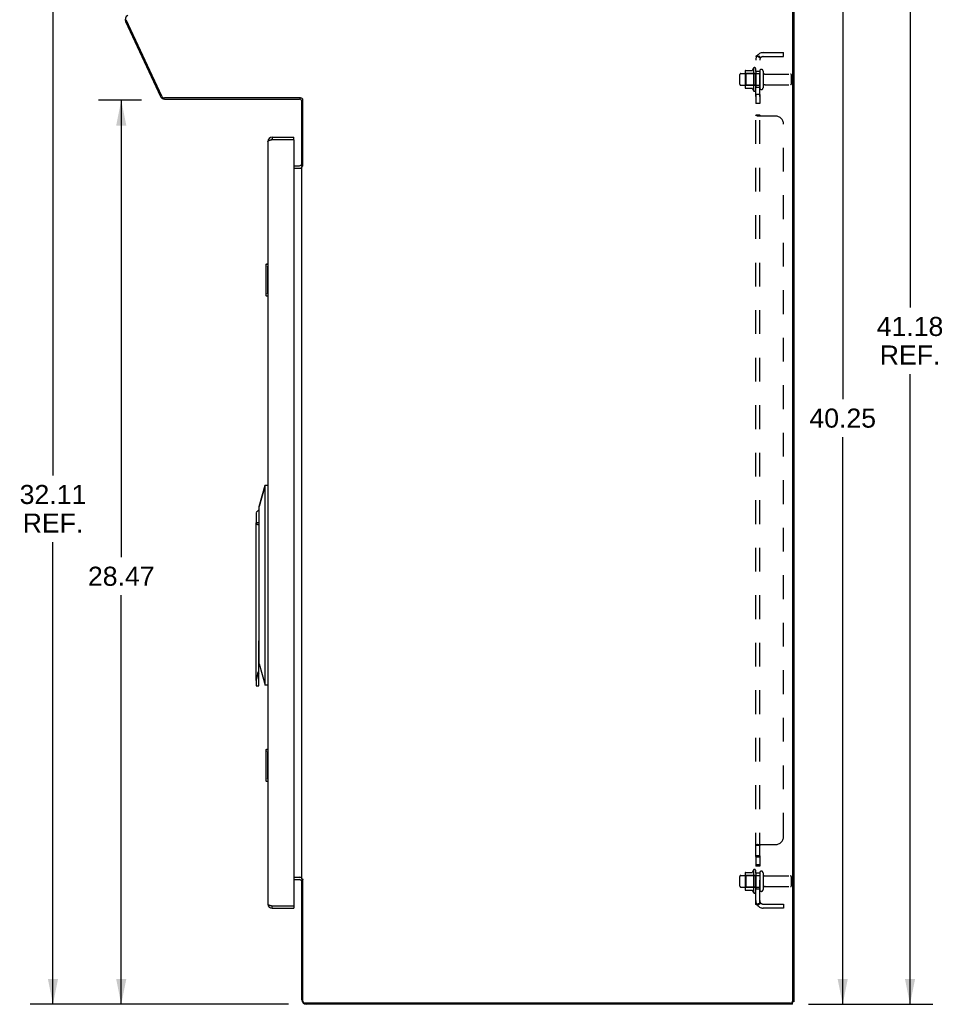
# Model space of a CAD drawing. Header units: inches. Extents: x 0 to 136, y 0 to 88.
# Tile 68 of 74: x 66 to 95, y 34 to 65. Entities that reach past the tile are written whole.
import ezdxf

# ---------------------------------------------------------------- set-up
doc = ezdxf.new("R2010")
doc.units = ezdxf.units.IN
doc.header["$LTSCALE"] = 7.48
doc.header["$MEASUREMENT"] = 0
doc.linetypes.add('HIDDEN', pattern=[0.2, 0.1, -0.1])
doc.layers.get('0').update_dxf_attribs({"linetype": 'CONTINUOUS'})
for name, color, linetype in [('02___PRT_ALL_AXES', 7, 'CONTINUOUS'), ('DEFAULT_2', 8, 'HIDDEN'), ('DIMENSIONS', 7, 'CONTINUOUS')]:
    doc.layers.add(name, color=color, linetype=linetype)
doc.styles.get("Standard").update_dxf_attribs({"font": 'arial.ttf'})
doc.dimstyles.new('DIMSTYLE_1', dxfattribs={"dimtxt": 0.6, "dimasz": 0.8, "dimexe": 0.09, "dimexo": 0.07, "dimgap": 0.0375, "dimtad": 0, "dimtih": 1, "dimtoh": 1, "dimzin": 4, "dimdsep": 46, "dimtxsty": 'Standard', "dimblk": '_FILLED', "dimblk1": '_FILLED', "dimblk2": '_FILLED', "dimcen": 0.09, "dimazin": 1, "dimtfac": 1, "dimtofl": 0, "dimtmove": 0, "dimatfit": 3, "dimldrblk": '_FILLED', "dimfxl": 0, "dimtolj": 1, "dimtzin": 4, "dimarcsym": 0})

# ---------------------------------------------------------------- blocks, each defined once
blk = doc.blocks.new('_FILLED')
at = {"color": 0, "linetype": 'ByBlock'}
blk.add_solid([(0, 0), (-1, 0.2), (-1, -0.2)], dxfattribs=at)
blk = doc.blocks.new('*D3')
at = {"layer": 'DIMENSIONS', "color": 2, "linetype": 'Continuous'}
for p, q in [((69.91, 62.198), (68.551, 62.198)), ((69.271, 62.198), (69.271, 47.806)), ((69.271, 33.726), (69.271, 46.606)), ((74.54, 33.726), (68.551, 33.726))]:
    blk.add_line(p, q, dxfattribs=at)
at = {"layer": 'DIMENSIONS', "color": 2, "linetype": 'Continuous', "xscale": 0.8, "yscale": 0.8, "zscale": 0.8}
for p, rotation in [((69.271, 62.198), 90), ((69.271, 33.726), 270)]:
    blk.add_blockref('_FILLED', p, dxfattribs=dict(at, rotation=rotation))
at = {"layer": 'DIMENSIONS', "color": 2, "linetype": 'Continuous', "insert": (69.271, 47.506), "char_height": 0.6, "width": 2.09665, "attachment_point": 2, "line_spacing_factor": 0.9}
blk.add_mtext('28.47', dxfattribs=at)
blk = doc.blocks.new('*D5')
at = {"layer": 'DIMENSIONS', "color": 2, "linetype": 'Continuous'}
for p, q in [((89.585, 73.972), (92.715, 73.972)), ((91.995, 73.972), (91.995, 52.785)), ((91.995, 33.726), (91.995, 51.585)), ((90.917, 33.726), (92.715, 33.726))]:
    blk.add_line(p, q, dxfattribs=at)
at = {"layer": 'DIMENSIONS', "color": 2, "linetype": 'Continuous', "xscale": 0.8, "yscale": 0.8, "zscale": 0.8}
for p, rotation in [((91.995, 73.972), 90), ((91.995, 33.726), 270)]:
    blk.add_blockref('_FILLED', p, dxfattribs=dict(at, rotation=rotation))
at = {"layer": 'DIMENSIONS', "color": 2, "linetype": 'Continuous', "insert": (91.995, 52.485), "char_height": 0.6, "width": 2.09665, "attachment_point": 2, "line_spacing_factor": 0.9}
blk.add_mtext('40.25', dxfattribs=at)
blk = doc.blocks.new('*D6')
at = {"layer": 'DIMENSIONS', "color": 2, "linetype": 'Continuous'}
for p, q in [((68.458, 65.836), (66.401, 65.836)), ((67.121, 65.836), (67.121, 50.381)), ((67.121, 33.726), (67.121, 48.281)), ((74.54, 33.726), (66.401, 33.726))]:
    blk.add_line(p, q, dxfattribs=at)
at = {"layer": 'DIMENSIONS', "color": 2, "linetype": 'Continuous', "xscale": 0.8, "yscale": 0.8, "zscale": 0.8}
for p, rotation in [((67.121, 65.836), 90), ((67.121, 33.726), 270)]:
    blk.add_blockref('_FILLED', p, dxfattribs=dict(at, rotation=rotation))
at = {"layer": 'DIMENSIONS', "color": 2, "linetype": 'Continuous', "insert": (67.121, 50.081), "char_height": 0.6, "width": 2.09665, "attachment_point": 2, "line_spacing_factor": 0.9}
blk.add_mtext('32.11\\PREF.', dxfattribs=at)
blk = doc.blocks.new('*D15')
at = {"layer": 'DIMENSIONS', "color": 2, "linetype": 'Continuous'}
for p, q in [((89.052, 74.903), (94.835, 74.903)), ((94.115, 74.903), (94.115, 55.672)), ((94.115, 33.726), (94.115, 53.572)), ((90.917, 33.726), (94.835, 33.726))]:
    blk.add_line(p, q, dxfattribs=at)
at = {"layer": 'DIMENSIONS', "color": 2, "linetype": 'Continuous', "xscale": 0.8, "yscale": 0.8, "zscale": 0.8}
for p, rotation in [((94.115, 74.903), 90), ((94.115, 33.726), 270)]:
    blk.add_blockref('_FILLED', p, dxfattribs=dict(at, rotation=rotation))
at = {"layer": 'DIMENSIONS', "color": 2, "linetype": 'Continuous', "insert": (94.115, 55.372), "char_height": 0.6, "width": 2.09665, "attachment_point": 2, "line_spacing_factor": 0.9}
blk.add_mtext('41.18\\PREF.', dxfattribs=at)

msp = doc.modelspace()

# ---------------------------------------------------------------- linework, layer by layer
at = {"color": 3, "linetype": 'Continuous'}
for p, q in [((90.417, 71.076), (90.417, 33.826)), ((70.545, 62.322), (69.421, 64.731)), ((74.922, 62.268), (70.63, 62.268)), ((74.992, 60.14), (74.992, 62.198)), ((73.887, 60.899), (73.887, 36.884)), ((73.949, 60.937), (73.954, 60.939)), ((73.954, 60.939), (73.96, 60.941)), ((73.96, 60.941), (73.966, 60.943)), ((73.966, 60.943), (73.972, 60.945)), ((73.972, 60.945), (73.978, 60.946)), ((73.978, 60.946), (73.984, 60.948)), ((73.984, 60.948), (73.99, 60.95)), ((73.99, 60.95), (73.999, 60.953)), ((73.999, 60.953), (74.009, 60.956)), ((74.009, 60.956), (74.022, 60.959)), ((74.022, 61.034), (74.712, 61.034)), ((74.022, 60.959), (74.697, 60.959)), ((74.712, 60.944), (74.712, 36.839)), ((74.712, 60.057), (74.939, 60.057)), ((74.955, 37.678), (74.955, 60.105)), ((74.955, 60.105), (74.975, 60.105)), ((74.712, 37.726), (74.939, 37.726)), ((74.955, 37.678), (74.975, 37.678)), ((74.992, 33.826), (74.992, 37.643)), ((73.954, 36.844), (73.96, 36.842)), ((73.96, 36.842), (73.966, 36.84)), ((73.966, 36.84), (73.972, 36.838)), ((73.972, 36.838), (73.978, 36.837)), ((73.978, 36.837), (73.987, 36.834)), ((73.987, 36.834), (73.999, 36.83)), ((73.999, 36.83), (74.022, 36.824)), ((74.022, 36.824), (74.697, 36.824)), ((74.022, 36.749), (74.712, 36.749)), ((90.412, 33.801), (90.417, 33.801)), ((90.354, 33.763), (75.055, 33.763))]:
    msp.add_line(p, q, dxfattribs=at)
at = {"color": 7, "linetype": 'Continuous'}
for p, q in [((90.455, 71.073), (90.455, 33.801)), ((69.405, 64.672), (70.507, 62.31)), ((70.629, 62.232), (74.885, 62.232)), ((74.955, 60.132), (74.955, 62.162)), ((74.022, 61.034), (74.022, 60.959)), ((74.712, 60.959), (74.697, 60.959)), ((74.712, 60.959), (74.712, 61.034)), ((74.712, 60.132), (74.885, 60.132)), ((74.989, 60.132), (74.955, 60.132)), ((74.972, 60.132), (74.985, 60.122)), ((73.827, 57.019), (73.827, 56.049)), ((73.842, 57.034), (73.887, 57.034)), ((73.873, 56.934), (73.873, 56.134)), ((73.842, 56.034), (73.887, 56.034)), ((73.611, 49.397), (73.808, 50.073)), ((73.808, 50.073), (73.611, 49.403)), ((73.808, 43.773), (73.808, 50.073)), ((73.808, 50.073), (73.887, 50.073)), ((73.611, 44.443), (73.611, 49.403)), ((73.517, 49.218), (73.517, 48.892)), ((73.517, 43.926), (73.517, 48.892)), ((73.611, 48.892), (73.517, 48.892)), ((73.603, 43.754), (73.603, 45.175)), ((73.611, 44.45), (73.808, 43.773)), ((73.611, 44.443), (73.808, 43.773)), ((73.584, 44.197), (73.587, 44.18)), ((73.517, 43.927), (73.517, 43.773)), ((73.536, 43.754), (73.603, 43.754)), ((73.887, 43.773), (73.808, 43.773)), ((73.827, 41.734), (73.827, 40.764)), ((73.842, 41.749), (73.887, 41.749)), ((73.873, 41.649), (73.873, 40.849)), ((73.842, 40.749), (73.887, 40.749)), ((74.712, 37.651), (74.885, 37.651)), ((74.955, 37.651), (74.989, 37.651)), ((74.955, 33.871), (74.955, 37.651)), ((74.972, 37.651), (74.985, 37.661)), ((74.022, 36.749), (74.022, 36.824)), ((74.697, 36.824), (74.712, 36.824)), ((74.712, 36.824), (74.712, 36.749)), ((90.455, 33.801), (90.417, 33.801)), ((90.417, 33.726), (90.417, 33.801)), ((90.417, 33.726), (75.1, 33.726))]:
    msp.add_line(p, q, dxfattribs=at)
at = {"color": 3, "linetype": 'Continuous'}
for points in [[(73.887, 60.899), (73.887, 60.9), (73.887, 60.901), (73.887, 60.902), (73.887, 60.903), (73.888, 60.904), (73.888, 60.905), (73.889, 60.906), (73.889, 60.906), (73.89, 60.907), (73.891, 60.908), (73.891, 60.909), (73.892, 60.91), (73.893, 60.911), (73.894, 60.912), (73.895, 60.913), (73.896, 60.914), (73.898, 60.915), (73.899, 60.916), (73.9, 60.916), (73.902, 60.917), (73.903, 60.918), (73.905, 60.919), (73.906, 60.92), (73.908, 60.921), (73.91, 60.922), (73.912, 60.923), (73.914, 60.924), (73.916, 60.925), (73.918, 60.926), (73.92, 60.926), (73.922, 60.927), (73.924, 60.928), (73.926, 60.929), (73.929, 60.93), (73.931, 60.931), (73.933, 60.932), (73.936, 60.933), (73.938, 60.934), (73.941, 60.935), (73.943, 60.936), (73.946, 60.936), (73.949, 60.937)], [(74.939, 60.057), (74.939, 60.058), (74.939, 60.059), (74.939, 60.061), (74.939, 60.062), (74.94, 60.064), (74.94, 60.065), (74.941, 60.067), (74.942, 60.068), (74.943, 60.069)], [(74.943, 60.069), (74.944, 60.07), (74.945, 60.072), (74.947, 60.073), (74.948, 60.074), (74.949, 60.075), (74.95, 60.077)], [(74.95, 60.077), (74.951, 60.078), (74.952, 60.079), (74.953, 60.08), (74.954, 60.082), (74.954, 60.083), (74.955, 60.084), (74.955, 60.085)], [(74.975, 60.105), (74.976, 60.107), (74.977, 60.108), (74.978, 60.109), (74.979, 60.11), (74.98, 60.111), (74.981, 60.112), (74.981, 60.113), (74.982, 60.114), (74.982, 60.115), (74.983, 60.115), (74.983, 60.116), (74.983, 60.117), (74.984, 60.118), (74.984, 60.119)], [(74.984, 60.119), (74.984, 60.121), (74.985, 60.122), (74.985, 60.123), (74.985, 60.124), (74.986, 60.125), (74.986, 60.126), (74.987, 60.128), (74.987, 60.129), (74.988, 60.13), (74.988, 60.132), (74.989, 60.133), (74.99, 60.135), (74.99, 60.136), (74.991, 60.138), (74.992, 60.14)], [(74.939, 37.726), (74.939, 37.725), (74.939, 37.724), (74.939, 37.722), (74.939, 37.721), (74.94, 37.719), (74.94, 37.718), (74.941, 37.716), (74.942, 37.715), (74.943, 37.714)], [(74.94, 37.718), (74.941, 37.717), (74.942, 37.715), (74.943, 37.714), (74.944, 37.713)], [(74.943, 37.714), (74.944, 37.713), (74.945, 37.711), (74.947, 37.71), (74.948, 37.709), (74.949, 37.708), (74.95, 37.706)], [(74.95, 37.706), (74.951, 37.705), (74.952, 37.704), (74.953, 37.703), (74.954, 37.701), (74.954, 37.7), (74.955, 37.699), (74.955, 37.698)], [(74.975, 37.678), (74.976, 37.676), (74.977, 37.675), (74.978, 37.674), (74.979, 37.673), (74.98, 37.672), (74.981, 37.671), (74.981, 37.67), (74.982, 37.669), (74.982, 37.668), (74.983, 37.668), (74.983, 37.667), (74.983, 37.666), (74.984, 37.665), (74.984, 37.664), (74.984, 37.662)], [(74.984, 37.662), (74.985, 37.661), (74.985, 37.66), (74.985, 37.659), (74.986, 37.658), (74.986, 37.657), (74.987, 37.655), (74.987, 37.654), (74.988, 37.653), (74.988, 37.651), (74.989, 37.65), (74.99, 37.648), (74.99, 37.647), (74.991, 37.645), (74.992, 37.643)], [(73.887, 36.884), (73.887, 36.883), (73.887, 36.882), (73.887, 36.881), (73.887, 36.88), (73.888, 36.879), (73.888, 36.878), (73.889, 36.878), (73.889, 36.877), (73.89, 36.876), (73.891, 36.875), (73.891, 36.874), (73.892, 36.873), (73.893, 36.872), (73.894, 36.871), (73.895, 36.87), (73.896, 36.869), (73.898, 36.868), (73.899, 36.868), (73.9, 36.867), (73.902, 36.866), (73.903, 36.865), (73.905, 36.864), (73.906, 36.863), (73.908, 36.862), (73.91, 36.861), (73.912, 36.86), (73.914, 36.859), (73.916, 36.858), (73.918, 36.858), (73.92, 36.857), (73.922, 36.856), (73.924, 36.855), (73.926, 36.854), (73.929, 36.853), (73.931, 36.852), (73.933, 36.851), (73.936, 36.85), (73.938, 36.849), (73.941, 36.848), (73.943, 36.848), (73.946, 36.847), (73.949, 36.846), (73.954, 36.844)]]:
    msp.add_lwpolyline(points, dxfattribs=at)
at = {"color": 7, "linetype": 'Continuous'}
for points in [[(74.939, 60.158), (74.939, 60.158), (74.939, 60.158), (74.939, 60.157), (74.939, 60.157), (74.939, 60.156), (74.94, 60.155), (74.94, 60.154), (74.941, 60.153), (74.942, 60.152), (74.943, 60.151), (74.944, 60.149)], [(74.944, 60.149), (74.946, 60.147), (74.948, 60.145), (74.949, 60.144), (74.95, 60.143), (74.951, 60.141), (74.952, 60.14), (74.953, 60.138), (74.954, 60.137), (74.954, 60.136), (74.954, 60.134), (74.955, 60.133), (74.955, 60.132)], [(73.872, 56.97), (73.872, 56.965), (73.873, 56.959), (73.873, 56.953), (73.873, 56.947), (73.873, 56.941), (73.873, 56.934)], [(73.873, 56.134), (73.873, 56.128), (73.873, 56.122), (73.873, 56.116), (73.873, 56.11), (73.872, 56.104), (73.872, 56.098)], [(73.566, 48.823), (73.558, 48.832), (73.55, 48.843), (73.542, 48.854), (73.534, 48.866), (73.527, 48.878), (73.519, 48.892)], [(73.584, 48.822), (73.58, 48.82), (73.576, 48.82), (73.573, 48.82), (73.57, 48.82), (73.568, 48.821), (73.566, 48.823)], [(73.587, 48.823), (73.586, 48.823), (73.586, 48.823), (73.585, 48.822), (73.585, 48.822), (73.584, 48.822), (73.584, 48.822)], [(73.611, 48.837), (73.605, 48.833), (73.587, 48.823)], [(73.566, 44.097), (73.568, 44.113), (73.57, 44.128), (73.573, 44.145), (73.576, 44.161), (73.58, 44.179), (73.584, 44.197)], [(73.517, 43.926), (73.517, 43.925), (73.517, 43.924), (73.517, 43.923), (73.517, 43.922), (73.517, 43.921), (73.518, 43.92), (73.518, 43.92), (73.518, 43.919), (73.518, 43.919), (73.519, 43.919), (73.519, 43.919), (73.52, 43.919), (73.52, 43.919), (73.521, 43.919), (73.521, 43.919), (73.522, 43.919), (73.522, 43.92), (73.523, 43.92), (73.523, 43.921), (73.524, 43.922), (73.524, 43.923), (73.525, 43.924), (73.526, 43.925), (73.526, 43.926), (73.527, 43.927), (73.528, 43.928), (73.528, 43.93), (73.529, 43.931), (73.53, 43.933), (73.531, 43.935), (73.531, 43.937), (73.532, 43.939), (73.533, 43.941), (73.534, 43.943), (73.535, 43.946), (73.535, 43.948), (73.536, 43.951)], [(73.872, 41.685), (73.872, 41.679), (73.873, 41.674), (73.873, 41.668), (73.873, 41.661), (73.873, 41.655), (73.873, 41.649)], [(73.873, 40.849), (73.873, 40.843), (73.873, 40.836), (73.873, 40.83), (73.873, 40.824), (73.872, 40.818), (73.872, 40.813)], [(74.939, 37.625), (74.939, 37.625), (74.939, 37.625), (74.939, 37.626), (74.939, 37.626), (74.939, 37.627), (74.94, 37.628), (74.94, 37.629), (74.941, 37.63), (74.942, 37.631), (74.943, 37.632), (74.944, 37.634), (74.946, 37.636)], [(74.946, 37.636), (74.948, 37.638), (74.949, 37.639), (74.95, 37.64), (74.951, 37.642), (74.952, 37.643), (74.953, 37.645), (74.954, 37.646), (74.954, 37.647), (74.954, 37.649), (74.955, 37.65), (74.955, 37.651)]]:
    msp.add_lwpolyline(points, dxfattribs=at)
for centre, radius, start, end in [((69.537, 64.733), 0.145, 115, 205), ((70.629, 62.367), 0.135, 205, 270), ((74.885, 62.162), 0.07, 0, 90), ((74.022, 60.899), 0.06, 90, 121.8773), ((74.885, 60.202), 0.07, 270, 353.5376), ((73.842, 57.019), 0.015, 90, 180), ((73.872, 57.019), 0.015, 0, 90), ((73.842, 56.049), 0.015, 180, 270), ((73.872, 56.049), 0.015, 270, 360), ((73.816, 48.892), 0.443, 117.5508, 132.4973), ((73.623, 44.542), 0.0197, 126.9117, 180), ((73.536, 43.773), 0.0197, 180, 270), ((73.842, 41.734), 0.015, 90, 180), ((73.872, 41.734), 0.015, 0, 90), ((73.842, 40.764), 0.015, 180, 270), ((73.872, 40.764), 0.015, 270, 360), ((74.885, 37.581), 0.07, 6.4624, 90), ((74.022, 36.884), 0.06, 238.1228, 270), ((75.1, 33.871), 0.145, 180, 270)]:
    msp.add_arc(centre, radius, start, end, dxfattribs=at)
at = {"color": 3, "linetype": 'Continuous'}
for centre, radius, start, end in [((70.63, 62.362), 0.0938, 205, 270), ((74.922, 62.198), 0.07, 0, 90), ((74.022, 60.899), 0.135, 90, 180), ((74.697, 60.944), 0.015, 0, 90), ((74.885, 60.202), 0.145, 270, 293.8723), ((74.885, 37.581), 0.145, 66.1277, 90), ((74.022, 36.884), 0.135, 180, 270), ((74.697, 36.839), 0.015, 270, 360), ((75.055, 33.826), 0.063, 180, 270), ((90.354, 33.826), 0.063, 270, 360)]:
    msp.add_arc(centre, radius, start, end, dxfattribs=at)
at = {"color": 7, "linetype": 'Continuous'}
for centre, major_axis, ratio, start_param, end_param in [((76.097, 44.521), (4.466, 0), 0.176327, 2.161221, 2.163346), ((73.364, 44.197), (0, 0.443), 0.466308, -2.158939, -1.797829), ((76.097, 44.197), (2.512, 0), 0.176327, -3.104842, -3.021929)]:
    msp.add_ellipse(centre, major_axis=major_axis, ratio=ratio, start_param=start_param, end_param=end_param, dxfattribs=at)
at = {"layer": '02___PRT_ALL_AXES', "color": 8, "linetype": 'HIDDEN'}
for p, q in [((88.785, 63.034), (89.38, 63.034)), ((89.185, 63.207), (89.185, 62.495)), ((89.255, 63.101), (89.255, 63.185)), ((89.38, 63.101), (89.255, 63.101)), ((89.255, 63.101), (89.255, 62.601)), ((89.38, 63.101), (89.38, 62.601)), ((89.548, 63.017), (90.35, 63.017)), ((88.785, 62.668), (89.38, 62.668)), ((89.548, 62.685), (90.35, 62.685)), ((89.38, 62.601), (89.255, 62.601)), ((89.255, 62.517), (89.255, 62.601)), ((89.38, 62.373), (89.255, 62.373)), ((89.255, 62.373), (89.255, 62.092)), ((89.38, 62.373), (89.38, 62.092)), ((89.38, 62.092), (89.255, 62.092)), ((89.38, 38.396), (89.255, 38.396)), ((89.255, 38.396), (89.255, 38.079)), ((89.38, 38.36), (89.255, 38.36)), ((89.38, 38.396), (89.38, 38.079)), ((89.185, 37.957), (89.185, 37.245)), ((89.38, 38.115), (89.255, 38.115)), ((89.38, 38.079), (89.255, 38.079)), ((89.255, 37.851), (89.255, 37.935)), ((89.38, 37.851), (89.255, 37.851)), ((89.255, 37.851), (89.255, 37.351)), ((89.38, 37.851), (89.38, 37.351)), ((88.785, 37.784), (89.38, 37.784)), ((89.548, 37.767), (90.35, 37.767)), ((88.785, 37.418), (89.38, 37.418)), ((89.38, 37.351), (89.255, 37.351)), ((89.255, 37.267), (89.255, 37.351)), ((89.548, 37.435), (90.35, 37.435))]:
    msp.add_line(p, q, dxfattribs=at)
for centre, radius, start, end in [((89.785, 62.851), 0.698, 149.3369, 156.0321), ((89.216, 63.185), 0.0384, 0, 145.5503), ((89.785, 62.851), 0.698, 203.9679, 210.6631), ((89.216, 62.517), 0.0384, 214.4497, 360), ((89.785, 37.601), 0.698, 149.3369, 156.0321), ((89.216, 37.935), 0.0384, 0, 145.5503), ((89.785, 37.601), 0.698, 203.9679, 210.6631), ((89.216, 37.267), 0.0384, 214.4497, 360)]:
    msp.add_arc(centre, radius, start, end, dxfattribs=at)
at = {"layer": 'DEFAULT_2', "color": 8, "linetype": 'HIDDEN'}
for p, q in [((89.38, 63.569), (89.255, 63.569)), ((89.255, 36.882), (89.255, 63.569)), ((89.309, 63.608), (89.405, 63.529)), ((89.38, 36.882), (89.38, 63.569)), ((89.492, 63.694), (90.13, 63.694)), ((89.492, 63.569), (90.13, 63.569)), ((90.13, 63.569), (90.13, 63.694)), ((88.755, 62.698), (88.755, 63.004)), ((88.919, 63.106), (88.919, 62.595)), ((88.939, 63.034), (88.919, 63.054)), ((88.929, 63.128), (89.157, 63.128)), ((88.939, 63.034), (88.939, 62.667)), ((89.235, 63.034), (88.939, 63.034)), ((89.235, 63.034), (89.255, 63.054)), ((89.235, 63.034), (89.235, 62.667)), ((89.486, 63.115), (89.486, 62.586)), ((90.38, 62.715), (90.38, 62.987)), ((88.939, 62.667), (88.919, 62.647)), ((89.235, 62.667), (88.939, 62.667)), ((89.235, 62.667), (89.255, 62.647)), ((88.929, 62.573), (89.157, 62.573)), ((89.38, 61.73), (89.255, 61.73)), ((89.255, 61.729), (89.255, 61.73)), ((89.26, 61.72), (89.258, 61.722)), ((89.38, 61.729), (89.38, 61.73)), ((89.382, 61.724), (89.381, 61.725)), ((89.309, 61.694), (89.307, 61.696)), ((89.88, 61.694), (89.309, 61.694)), ((90.13, 39.007), (90.13, 61.444)), ((89.38, 38.722), (89.255, 38.722)), ((89.261, 38.733), (89.26, 38.731)), ((89.289, 38.747), (89.28, 38.743)), ((89.309, 38.757), (89.88, 38.757)), ((89.383, 38.729), (89.382, 38.728)), ((89.386, 38.731), (89.385, 38.73)), ((89.405, 38.749), (89.404, 38.747)), ((88.919, 37.856), (88.919, 37.345)), ((88.929, 37.878), (89.157, 37.878)), ((89.486, 37.865), (89.486, 37.336)), ((88.755, 37.448), (88.755, 37.754)), ((88.939, 37.784), (88.919, 37.804)), ((89.235, 37.784), (88.939, 37.784)), ((88.939, 37.784), (88.939, 37.417)), ((89.235, 37.784), (89.255, 37.804)), ((89.235, 37.784), (89.235, 37.417)), ((90.38, 37.465), (90.38, 37.737)), ((88.939, 37.417), (88.919, 37.397)), ((88.929, 37.323), (89.157, 37.323)), ((89.235, 37.417), (88.939, 37.417)), ((89.235, 37.417), (89.255, 37.397)), ((89.309, 36.843), (89.405, 36.923)), ((89.369, 36.897), (89.368, 36.896)), ((89.37, 36.898), (89.369, 36.897)), ((89.371, 36.898), (89.37, 36.898)), ((89.373, 36.899), (89.371, 36.898)), ((89.374, 36.899), (89.373, 36.899)), ((89.375, 36.9), (89.374, 36.899)), ((89.376, 36.901), (89.375, 36.9)), ((89.377, 36.901), (89.376, 36.901)), ((89.398, 36.909), (89.393, 36.904)), ((89.38, 36.882), (89.255, 36.882)), ((89.356, 36.892), (89.354, 36.891)), ((89.358, 36.892), (89.356, 36.892)), ((89.359, 36.893), (89.358, 36.892)), ((89.361, 36.893), (89.359, 36.893)), ((89.362, 36.894), (89.361, 36.893)), ((89.364, 36.895), (89.362, 36.894)), ((89.365, 36.895), (89.364, 36.895)), ((89.366, 36.896), (89.365, 36.895)), ((89.368, 36.896), (89.366, 36.896)), ((89.492, 36.882), (90.13, 36.882)), ((90.13, 36.757), (89.492, 36.757)), ((90.13, 36.882), (90.13, 36.757))]:
    msp.add_line(p, q, dxfattribs=at)
for points in [[(89.277, 63.589), (89.274, 63.588), (89.271, 63.587), (89.269, 63.586), (89.266, 63.584), (89.264, 63.583), (89.261, 63.581), (89.26, 63.579), (89.258, 63.578), (89.257, 63.576), (89.256, 63.575), (89.255, 63.573), (89.255, 63.572), (89.255, 63.571), (89.255, 63.569)], [(89.309, 63.608), (89.307, 63.606), (89.305, 63.605), (89.303, 63.603), (89.301, 63.601), (89.298, 63.6), (89.295, 63.598), (89.292, 63.596), (89.289, 63.595), (89.286, 63.594), (89.283, 63.592), (89.277, 63.589)], [(89.323, 63.569), (89.323, 63.569), (89.322, 63.569), (89.322, 63.569), (89.321, 63.57), (89.321, 63.57), (89.321, 63.57), (89.32, 63.57), (89.32, 63.57), (89.32, 63.57), (89.32, 63.57)], [(89.32, 63.57), (89.32, 63.57), (89.32, 63.57), (89.32, 63.57), (89.321, 63.57), (89.321, 63.569), (89.321, 63.569), (89.322, 63.569), (89.322, 63.569), (89.323, 63.569), (89.323, 63.569), (89.324, 63.569), (89.324, 63.569), (89.325, 63.569), (89.326, 63.569), (89.326, 63.569), (89.327, 63.568), (89.327, 63.568), (89.328, 63.568), (89.329, 63.568), (89.329, 63.568), (89.33, 63.568), (89.331, 63.568), (89.332, 63.567), (89.332, 63.567), (89.333, 63.567), (89.334, 63.567), (89.334, 63.567), (89.335, 63.567), (89.336, 63.566), (89.337, 63.566), (89.337, 63.566), (89.338, 63.566), (89.339, 63.566), (89.34, 63.565), (89.341, 63.565), (89.341, 63.565), (89.342, 63.565), (89.343, 63.564), (89.344, 63.564), (89.345, 63.564), (89.346, 63.564), (89.346, 63.563), (89.347, 63.563), (89.348, 63.563), (89.349, 63.562), (89.35, 63.562), (89.351, 63.562), (89.352, 63.561), (89.353, 63.561), (89.354, 63.561), (89.355, 63.56), (89.355, 63.56), (89.356, 63.56), (89.357, 63.559), (89.358, 63.559), (89.359, 63.559), (89.36, 63.558), (89.361, 63.558), (89.362, 63.557), (89.363, 63.557), (89.364, 63.557), (89.365, 63.556), (89.365, 63.556), (89.366, 63.556), (89.367, 63.555), (89.368, 63.555), (89.369, 63.555), (89.37, 63.554), (89.37, 63.554), (89.371, 63.553), (89.372, 63.553), (89.372, 63.553), (89.373, 63.552), (89.374, 63.552), (89.375, 63.552), (89.375, 63.551), (89.376, 63.551), (89.377, 63.551), (89.377, 63.55), (89.378, 63.55), (89.378, 63.55), (89.379, 63.549), (89.38, 63.549), (89.38, 63.549), (89.381, 63.548), (89.381, 63.548), (89.382, 63.548), (89.382, 63.548), (89.382, 63.547), (89.383, 63.547), (89.383, 63.547), (89.383, 63.547), (89.384, 63.547)], [(89.398, 63.542), (89.393, 63.547), (89.391, 63.549), (89.389, 63.551), (89.388, 63.553), (89.386, 63.555), (89.385, 63.557), (89.383, 63.559), (89.382, 63.561), (89.381, 63.563), (89.38, 63.565), (89.38, 63.567), (89.38, 63.568), (89.38, 63.569)], [(89.384, 63.547), (89.384, 63.546), (89.384, 63.546), (89.384, 63.546), (89.384, 63.547), (89.383, 63.547), (89.383, 63.547), (89.383, 63.547), (89.383, 63.547), (89.382, 63.547), (89.382, 63.548), (89.382, 63.548), (89.381, 63.548), (89.381, 63.549), (89.381, 63.549), (89.38, 63.549)], [(89.405, 63.529), (89.406, 63.529), (89.406, 63.53), (89.406, 63.53), (89.406, 63.531), (89.405, 63.532), (89.405, 63.533), (89.404, 63.534), (89.404, 63.535), (89.403, 63.536), (89.402, 63.538), (89.4, 63.539), (89.399, 63.541), (89.398, 63.542)], [(89.274, 61.711), (89.271, 61.713), (89.269, 61.714), (89.266, 61.716), (89.264, 61.717), (89.261, 61.719), (89.26, 61.72), (89.258, 61.722), (89.257, 61.723), (89.256, 61.725), (89.255, 61.726), (89.255, 61.728), (89.255, 61.729), (89.255, 61.73)], [(89.271, 61.713), (89.269, 61.714), (89.266, 61.716), (89.264, 61.717), (89.261, 61.719)], [(89.283, 61.708), (89.28, 61.709), (89.277, 61.71), (89.274, 61.711)], [(89.309, 61.694), (89.307, 61.696), (89.305, 61.697), (89.303, 61.698), (89.301, 61.7), (89.298, 61.701), (89.295, 61.702), (89.292, 61.704), (89.289, 61.705), (89.283, 61.708)], [(89.303, 61.698), (89.301, 61.7), (89.298, 61.701), (89.295, 61.702), (89.292, 61.704), (89.289, 61.705)], [(89.393, 61.715), (89.389, 61.718), (89.388, 61.719), (89.386, 61.72), (89.385, 61.721), (89.383, 61.723), (89.382, 61.724), (89.381, 61.725), (89.38, 61.726), (89.38, 61.728), (89.38, 61.729), (89.38, 61.73)], [(89.388, 61.719), (89.386, 61.72), (89.385, 61.721), (89.383, 61.723)], [(89.405, 61.694), (89.406, 61.696), (89.406, 61.697), (89.406, 61.699), (89.406, 61.7), (89.405, 61.701), (89.405, 61.703), (89.404, 61.704), (89.404, 61.705), (89.403, 61.707), (89.402, 61.708), (89.4, 61.709), (89.399, 61.71), (89.398, 61.712), (89.396, 61.713), (89.395, 61.714), (89.393, 61.715)], [(89.402, 61.708), (89.4, 61.709), (89.399, 61.71), (89.398, 61.712), (89.396, 61.713)], [(89.406, 61.696), (89.406, 61.697), (89.406, 61.699), (89.406, 61.7), (89.405, 61.701), (89.405, 61.703)], [(89.269, 38.737), (89.266, 38.736), (89.264, 38.734), (89.261, 38.733), (89.26, 38.731), (89.258, 38.73), (89.257, 38.728), (89.256, 38.727), (89.255, 38.725), (89.255, 38.724), (89.255, 38.723), (89.255, 38.722)], [(89.255, 38.724), (89.255, 38.723), (89.255, 38.722)], [(89.274, 38.74), (89.271, 38.739), (89.269, 38.737)], [(89.28, 38.743), (89.277, 38.741), (89.274, 38.74)], [(89.303, 38.753), (89.301, 38.752), (89.298, 38.75), (89.295, 38.749), (89.292, 38.748), (89.289, 38.747)], [(89.301, 38.752), (89.298, 38.75), (89.295, 38.749), (89.292, 38.748)], [(89.309, 38.757), (89.307, 38.756), (89.305, 38.754), (89.303, 38.753)], [(89.389, 38.734), (89.388, 38.733), (89.386, 38.731), (89.385, 38.73), (89.383, 38.729), (89.382, 38.728), (89.381, 38.726), (89.38, 38.725), (89.38, 38.724), (89.38, 38.723), (89.38, 38.722)], [(89.38, 38.724), (89.38, 38.723), (89.38, 38.722)], [(89.405, 38.757), (89.406, 38.755), (89.406, 38.754), (89.406, 38.753), (89.406, 38.751), (89.405, 38.75), (89.405, 38.749), (89.404, 38.747), (89.404, 38.746), (89.403, 38.745), (89.402, 38.743), (89.4, 38.742), (89.399, 38.741), (89.398, 38.74), (89.396, 38.739), (89.395, 38.737), (89.393, 38.736), (89.389, 38.734)], [(89.404, 38.746), (89.403, 38.745), (89.402, 38.743), (89.4, 38.742)], [(89.405, 38.757), (89.406, 38.755), (89.406, 38.754), (89.406, 38.753)], [(89.384, 36.905), (89.384, 36.905), (89.384, 36.905), (89.383, 36.905), (89.383, 36.905), (89.383, 36.904), (89.383, 36.904), (89.382, 36.904), (89.382, 36.904), (89.382, 36.904), (89.381, 36.903), (89.381, 36.903), (89.38, 36.903), (89.38, 36.903), (89.379, 36.902), (89.379, 36.902), (89.378, 36.902), (89.378, 36.901), (89.377, 36.901)], [(89.38, 36.902), (89.38, 36.902), (89.381, 36.903), (89.381, 36.903), (89.382, 36.903), (89.382, 36.904), (89.382, 36.904), (89.383, 36.904), (89.383, 36.904), (89.383, 36.905), (89.383, 36.905), (89.384, 36.905), (89.384, 36.905), (89.384, 36.905)], [(89.393, 36.904), (89.391, 36.902), (89.389, 36.9), (89.388, 36.898), (89.386, 36.896), (89.385, 36.894), (89.383, 36.892), (89.382, 36.89), (89.381, 36.888), (89.38, 36.886), (89.38, 36.885), (89.38, 36.883), (89.38, 36.882)], [(89.405, 36.923), (89.406, 36.922), (89.406, 36.922), (89.406, 36.921), (89.406, 36.92), (89.405, 36.919), (89.405, 36.919), (89.404, 36.918), (89.404, 36.916), (89.403, 36.915), (89.402, 36.914), (89.4, 36.912), (89.399, 36.911), (89.398, 36.909)], [(89.283, 36.859), (89.277, 36.862), (89.274, 36.863), (89.271, 36.865), (89.269, 36.866), (89.266, 36.867), (89.264, 36.869), (89.261, 36.87), (89.26, 36.872), (89.258, 36.874), (89.257, 36.875), (89.256, 36.877), (89.255, 36.878), (89.255, 36.88), (89.255, 36.881), (89.255, 36.882)], [(89.309, 36.843), (89.307, 36.845), (89.305, 36.847), (89.303, 36.849), (89.301, 36.85), (89.298, 36.852), (89.295, 36.853), (89.292, 36.855), (89.289, 36.856), (89.286, 36.858), (89.283, 36.859)], [(89.354, 36.891), (89.353, 36.89), (89.352, 36.89), (89.351, 36.89), (89.35, 36.889), (89.349, 36.889), (89.348, 36.889), (89.347, 36.888), (89.346, 36.888), (89.346, 36.888), (89.345, 36.888), (89.344, 36.887), (89.343, 36.887), (89.342, 36.887), (89.341, 36.886), (89.34, 36.886), (89.339, 36.886), (89.338, 36.886), (89.337, 36.885), (89.337, 36.885), (89.336, 36.885), (89.335, 36.885), (89.334, 36.885), (89.333, 36.884), (89.332, 36.884), (89.332, 36.884), (89.331, 36.884), (89.33, 36.884), (89.329, 36.883), (89.329, 36.883), (89.328, 36.883), (89.327, 36.883), (89.326, 36.883), (89.326, 36.883), (89.325, 36.883), (89.324, 36.882), (89.323, 36.882), (89.323, 36.882), (89.322, 36.882), (89.322, 36.882), (89.321, 36.882), (89.321, 36.882), (89.321, 36.882), (89.32, 36.882)], [(89.32, 36.882), (89.32, 36.882), (89.32, 36.882), (89.32, 36.882), (89.32, 36.882), (89.32, 36.882), (89.32, 36.882), (89.321, 36.882), (89.321, 36.882), (89.321, 36.882), (89.322, 36.882), (89.322, 36.882), (89.323, 36.882), (89.323, 36.882)]]:
    msp.add_lwpolyline(points, dxfattribs=at)
for centre, radius, start, end in [((89.492, 63.457), 0.237, 90, 180), ((89.492, 63.457), 0.112, 90, 180), ((88.785, 63.004), 0.03, 90, 180), ((88.929, 63.118), 0.01, 90, 174.8062), ((89.06, 63.106), 0.141, 174.7919, 180), ((89.138, 63.138), 0.01, 270, 336.0321), ((89.433, 63.115), 0.053, 0, 180), ((89.548, 63.079), 0.0625, 180, 270), ((90.35, 62.987), 0.03, 360, 90), ((88.785, 62.698), 0.03, 180, 270), ((89.548, 62.622), 0.0625, 90, 180), ((90.35, 62.715), 0.03, 270, 0), ((89.06, 62.595), 0.141, 180, 185.2081), ((88.929, 62.583), 0.01, 185.1938, 270), ((89.138, 62.563), 0.01, 23.9679, 90), ((89.433, 62.586), 0.053, 180, 360), ((89.88, 61.444), 0.25, 0, 90), ((89.88, 39.007), 0.25, 270, 360), ((88.929, 37.868), 0.01, 90, 174.8062), ((89.06, 37.856), 0.141, 174.7919, 180), ((89.138, 37.888), 0.01, 270, 336.0321), ((89.433, 37.865), 0.053, 0, 180), ((89.548, 37.829), 0.0625, 180, 270), ((88.785, 37.754), 0.03, 90, 180), ((90.35, 37.737), 0.03, 360, 90), ((88.785, 37.448), 0.03, 180, 270), ((89.06, 37.345), 0.141, 180, 185.2081), ((88.929, 37.333), 0.01, 185.1938, 270), ((89.138, 37.313), 0.01, 23.9679, 90), ((89.433, 37.336), 0.053, 180, 360), ((89.548, 37.372), 0.0625, 90, 180), ((90.35, 37.465), 0.03, 270, 0), ((89.492, 36.994), 0.237, 180, 270), ((89.492, 36.994), 0.112, 180, 270)]:
    msp.add_arc(centre, radius, start, end, dxfattribs=at)

# ---------------------------------------------------------------- dimensions: what is measured, and where the dimension line sits
at = {"layer": 'DIMENSIONS', "color": 2, "linetype": 'Continuous'}
for base, p1, p2, picture, middle in [((94.115, 74.903), (90.847, 33.726), (88.982, 74.903), '*D15', (94.115, 54.622)), ((67.121, 65.836), (74.61, 33.726), (68.528, 65.836), '*D6', (67.121, 49.331))]:
    dim = msp.add_linear_dim(base=base, p1=p1, p2=p2, angle=90, text='<>\\PREF.', dimstyle='DIMSTYLE_1', dxfattribs=at)
    dim.commit()
    dim.dimension.update_dxf_attribs({"geometry": picture, "text_midpoint": middle, "dimtype": 160})
for base, p1, p2, picture, middle in [((91.995, 73.972), (90.847, 33.726), (89.515, 73.972), '*D5', (91.981, 52.182)), ((69.271, 62.198), (74.61, 33.726), (68.481, 62.198), '*D3', (69.263, 47.203))]:
    dim = msp.add_linear_dim(base=base, p1=p1, p2=p2, angle=90, dimstyle='DIMSTYLE_1', dxfattribs=at)
    dim.commit()
    dim.dimension.update_dxf_attribs({"geometry": picture, "text_midpoint": middle, "dimtype": 160})

doc.saveas('drawing.dxf')
